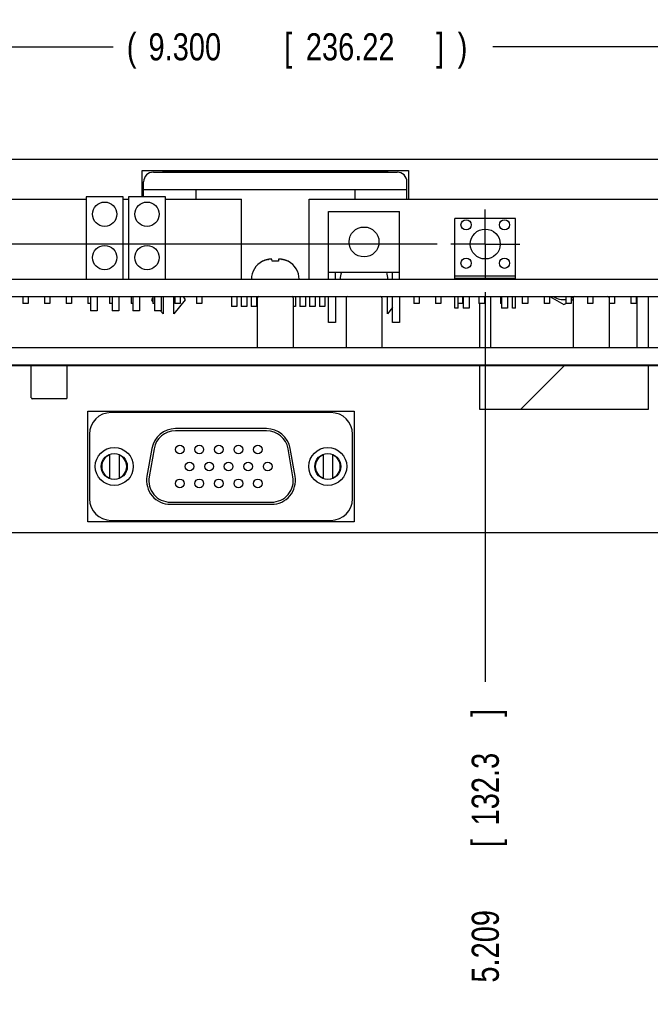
# Model space of a CAD drawing. Header units: inches. Extents: x 0 to 34, y 0 to 22.
# Tile 3 of 43: x 10.3 to 13.2, y 4.6 to 9.1. Entities that reach past the tile are written whole.
import ezdxf

# ---------------------------------------------------------------- set-up
doc = ezdxf.new("R2010")
doc.units = ezdxf.units.IN
doc.header["$LTSCALE"] = 1.87
doc.header["$MEASUREMENT"] = 0
doc.linetypes.add('CENTER', pattern=[0.6, 0.375, -0.075, 0.075, -0.075])
doc.layers.get('0').update_dxf_attribs({"linetype": 'CONTINUOUS'})
for name, color, linetype in [('COSMETIC', 7, 'CONTINUOUS'), ('DATUMCURVES', 7, 'CONTINUOUS'), ('DEFAULT_1', 7, 'CENTER'), ('DIMENSIONS', 7, 'CONTINUOUS')]:
    doc.layers.add(name, color=color, linetype=linetype)
doc.styles.get("Standard").update_dxf_attribs({"font": 'txt', "width": 0.8})
doc.dimstyles.new('DIMSTYLE_1', dxfattribs={"dimtxt": 0.125, "dimasz": 0.1875, "dimexe": 0.18, "dimexo": 0.0625, "dimgap": 0.09, "dimtad": 0, "dimtih": 1, "dimtoh": 1, "dimdec": 3, "dimzin": 4, "dimdsep": 46, "dimtxsty": 'STANDARD', "dimblk": '_FILLED', "dimblk1": '_FILLED', "dimblk2": '_FILLED', "dimcen": 0.09, "dimadec": 0, "dimazin": 0, "dimtp": 0.01, "dimtm": 0.01, "dimtfac": 1, "dimtdec": 3, "dimtofl": 0, "dimtmove": 0, "dimatfit": 3, "dimldrblk": '_FILLED', "dimfxl": 1, "dimtolj": 1, "dimtzin": 4, "dimarcsym": 0})
doc.dimstyles.new('DIMSTYLE_2', dxfattribs={"dimtxt": 0.125, "dimasz": 0.1875, "dimexe": 0.18, "dimexo": 0.0625, "dimgap": 0.09, "dimtad": 0, "dimtih": 1, "dimtoh": 1, "dimdec": 3, "dimzin": 4, "dimdsep": 46, "dimtxsty": 'STANDARD', "dimblk": '_FILLED', "dimblk1": '_FILLED', "dimblk2": '_FILLED', "dimcen": 0.09, "dimadec": 0, "dimazin": 0, "dimtp": 0.01, "dimtm": 0.01, "dimtfac": 1, "dimtdec": 3, "dimtofl": 0, "dimtmove": 0, "dimatfit": 3, "dimldrblk": '_FILLED', "dimfxl": 1, "dimtolj": 1, "dimtzin": 4, "dimarcsym": 0})

# ---------------------------------------------------------------- blocks, each defined once
blk = doc.blocks.new('_FILLED')
at = {"color": 0, "linetype": 'BYBLOCK'}
blk.add_solid([(0, 0), (-1, 0.174), (-1, -0.174)], dxfattribs=at)
blk = doc.blocks.new('*D0')
at = {"layer": 'DIMENSIONS', "color": 2, "linetype": 'CONTINUOUS'}
for p, q in [((7.2268, 8.0805), (7.2268, 9.1282)), ((16.5268, 8.0799), (16.5268, 9.1282)), ((7.2268, 9.0032), (10.7211, 9.0032)), ((16.5268, 9.0032), (12.4711, 9.0032))]:
    blk.add_line(p, q, dxfattribs=at)
at = {"layer": 'DIMENSIONS', "color": 2, "linetype": 'CONTINUOUS', "xscale": 0.1875, "yscale": 0.1875, "zscale": 0.1875, "rotation": 180}
blk.add_blockref('_FILLED', (7.2268, 9.0032), dxfattribs=at)
at = {"layer": 'DIMENSIONS', "color": 2, "linetype": 'CONTINUOUS', "xscale": 0.1875, "yscale": 0.1875, "zscale": 0.1875}
blk.add_blockref('_FILLED', (16.5268, 9.0032), dxfattribs=at)
at = {"layer": 'DIMENSIONS', "color": 2, "linetype": 'CONTINUOUS', "width": 0.8}
for s, p in [('(', (10.7836, 8.9407)), (')', (12.3086, 8.9407)), ('9.300', (10.8836, 8.9407)), ('[', (11.5086, 8.9407)), ('236.22', (11.6086, 8.9407)), (']', (12.2086, 8.9407))]:
    blk.add_text(s, height=0.125, dxfattribs=at).set_placement(p)
blk = doc.blocks.new('*D21')
at = {"layer": 'DIMENSIONS', "color": 2, "linetype": 'CONTINUOUS'}
blk.add_line((16.3268, 7.6366), (16.3268, 6.0757), dxfattribs=at)
at = {"layer": 'DIMENSIONS', "color": 2, "linetype": 'CONTINUOUS', "width": 0.8}
for s, p in [(']', (16.3893, 5.9132)), ('231.14', (16.3893, 5.3132)), ('[', (16.3893, 5.2132)), ('9.100', (16.3893, 4.5882))]:
    blk.add_text(s, height=0.125, rotation=90, dxfattribs=at).set_placement(p)
blk = doc.blocks.new('*D23')
at = {"layer": 'DIMENSIONS', "color": 2, "linetype": 'CONTINUOUS'}
blk.add_line((16.5268, 7.4738), (16.5268, 6.0757), dxfattribs=at)
at = {"layer": 'DIMENSIONS', "color": 2, "linetype": 'CONTINUOUS', "width": 0.8}
for s, p in [(']', (16.5893, 5.9132)), ('236.22', (16.5893, 5.3132)), ('[', (16.5893, 5.2132)), ('9.300', (16.5893, 4.5882))]:
    blk.add_text(s, height=0.125, rotation=90, dxfattribs=at).set_placement(p)
blk = doc.blocks.new('*D31')
at = {"layer": 'DIMENSIONS', "color": 2, "linetype": 'CONTINUOUS'}
for p, q in [((16.2268, 6.8007), (16.2268, 6.5626)), ((16.2268, 6.5626), (16.0478, 6.386)), ((16.0478, 6.386), (16.0478, 6.0757))]:
    blk.add_line(p, q, dxfattribs=at)
at = {"layer": 'DIMENSIONS', "color": 2, "linetype": 'CONTINUOUS', "width": 0.8}
for s, p in [(']', (16.1103, 5.9132)), ('228.6', (16.1103, 5.4132)), ('[', (16.1103, 5.3132)), ('9.000', (16.1103, 4.6882))]:
    blk.add_text(s, height=0.125, rotation=90, dxfattribs=at).set_placement(p)
blk = doc.blocks.new('*D33')
at = {"layer": 'DIMENSIONS', "color": 2, "linetype": 'CONTINUOUS'}
blk.add_line((12.2142, 8.0938), (6.9661, 8.0938), dxfattribs=at)
at = {"layer": 'DIMENSIONS', "color": 2, "linetype": 'CONTINUOUS', "width": 0.8}
for s, p in [('.557', (5.6786, 8.0313)), ('[', (6.2036, 8.0313)), ('14.16', (6.3036, 8.0313)), (']', (6.8036, 8.0313))]:
    blk.add_text(s, height=0.125, dxfattribs=at).set_placement(p)
blk = doc.blocks.new('*D34')
at = {"layer": 'DIMENSIONS', "color": 2, "linetype": 'CONTINUOUS'}
blk.add_line((12.4356, 7.8724), (12.4356, 6.0757), dxfattribs=at)
at = {"layer": 'DIMENSIONS', "color": 2, "linetype": 'CONTINUOUS', "width": 0.8}
for s, p in [(']', (12.4981, 5.9132)), ('132.3', (12.4981, 5.4132)), ('[', (12.4981, 5.3132)), ('5.209', (12.4981, 4.6882))]:
    blk.add_text(s, height=0.125, rotation=90, dxfattribs=at).set_placement(p)

msp = doc.modelspace()

# ---------------------------------------------------------------- linework, layer by layer
at = {"color": 7, "linetype": 'CONTINUOUS'}
for p, q in [((15.3538, 8.4832), (8.3206, 8.4832)), ((10.9063, 8.4253), (12.0293, 8.4253)), ((11.9743, 8.4268), (10.9613, 8.4268)), ((10.8613, 8.3113), (10.8613, 8.3803)), ((12.0743, 8.3013), (12.0743, 8.3803)), ((10.5968, 8.3113), (10.5968, 7.9313)), ((10.7668, 8.3113), (10.5968, 8.3113)), ((10.7668, 7.9313), (10.7668, 8.3113)), ((10.7918, 8.3113), (10.7918, 7.9313)), ((10.9618, 8.3113), (10.7918, 8.3113)), ((10.8613, 8.3453), (12.0743, 8.3453)), ((10.9618, 7.9313), (10.9618, 8.3113)), ((11.1013, 8.3453), (11.1013, 8.3013)), ((11.8343, 8.3453), (11.8343, 8.3013)), ((9.2022, 8.3013), (10.5968, 8.3013)), ((10.7668, 8.3013), (10.7918, 8.3013)), ((10.9618, 8.3013), (11.3118, 8.3013)), ((11.3118, 7.9313), (11.3118, 8.3013)), ((11.6238, 7.9313), (11.6238, 8.3013)), ((11.6238, 8.3013), (13.2948, 8.3013)), ((11.7133, 7.9313), (11.7133, 8.2433)), ((11.7133, 8.2433), (12.0403, 8.2433)), ((12.0403, 7.9313), (12.0403, 8.2433)), ((12.2958, 7.9313), (12.2958, 8.2119)), ((12.5753, 8.2119), (12.2958, 8.2119)), ((12.5753, 7.9313), (12.5753, 8.2119)), ((11.4104, 8.0145), (11.4086, 8.0145)), ((11.4536, 8.0145), (11.4525, 8.0233)), ((11.4821, 8.0145), (11.4536, 8.0145)), ((11.4831, 8.0233), (11.4821, 8.0145)), ((11.527, 8.0145), (11.5252, 8.0145)), ((11.7133, 7.9633), (12.0403, 7.9633)), ((11.7453, 7.9313), (11.7453, 7.9633)), ((12.0083, 7.9313), (12.0083, 7.9633)), ((12.2958, 7.9479), (12.5753, 7.9479)), ((9.9602, 7.9313), (15.9768, 7.9313)), ((12.2958, 7.9363), (12.5753, 7.9363)), ((12.3106, 7.9313), (12.3106, 7.9363)), ((12.3332, 7.9363), (12.3332, 7.9313)), ((12.3608, 7.9363), (12.3608, 7.9313)), ((12.5104, 7.9363), (12.5104, 7.9313)), ((12.5379, 7.9363), (12.5379, 7.9313)), ((12.5606, 7.9313), (12.5606, 7.9363)), ((9.9602, 7.8513), (15.9768, 7.8513)), ((10.3043, 7.8513), (10.3043, 7.8193)), ((10.3293, 7.8193), (10.3043, 7.8193)), ((10.3293, 7.8513), (10.3293, 7.8193)), ((10.4043, 7.8513), (10.4043, 7.8193)), ((10.4293, 7.8193), (10.4043, 7.8193)), ((10.4293, 7.8513), (10.4293, 7.8193)), ((10.5043, 7.8513), (10.5043, 7.8193)), ((10.5293, 7.8193), (10.5043, 7.8193)), ((10.5293, 7.8513), (10.5293, 7.8193)), ((10.6043, 7.8513), (10.6043, 7.8193)), ((10.6168, 7.8193), (10.6043, 7.8193)), ((10.6168, 7.8513), (10.6168, 7.7863)), ((10.6468, 7.8513), (10.6468, 7.7863)), ((10.7043, 7.8513), (10.7043, 7.8193)), ((10.7168, 7.8193), (10.7043, 7.8193)), ((10.7168, 7.8513), (10.7168, 7.7863)), ((10.7468, 7.8513), (10.7468, 7.7863)), ((10.8043, 7.8513), (10.8043, 7.8193)), ((10.8118, 7.8193), (10.8043, 7.8193)), ((10.8118, 7.8513), (10.8118, 7.7863)), ((10.8418, 7.8513), (10.8418, 7.7863)), ((10.8988, 7.8359), (10.9043, 7.8443)), ((10.9043, 7.8291), (10.8988, 7.8359)), ((10.9043, 7.8513), (10.9043, 7.8193)), ((10.9118, 7.8193), (10.9043, 7.8193)), ((10.9118, 7.8513), (10.9118, 7.7863)), ((10.9418, 7.8513), (10.9418, 7.7863)), ((10.9508, 7.8513), (10.9508, 7.7713)), ((11.0008, 7.7713), (11.0008, 7.8513)), ((11.0528, 7.8359), (11.0008, 7.7713)), ((11.0043, 7.8513), (11.0043, 7.8193)), ((11.0293, 7.8193), (11.0043, 7.8193)), ((11.0293, 7.8513), (11.0293, 7.8193)), ((11.0427, 7.8513), (11.0528, 7.8359)), ((11.1043, 7.8513), (11.1043, 7.8193)), ((11.1293, 7.8193), (11.1043, 7.8193)), ((11.1293, 7.8513), (11.1293, 7.8193)), ((11.2663, 7.8513), (11.2663, 7.8063)), ((11.2913, 7.8513), (11.2913, 7.8063)), ((11.3112, 7.8513), (11.3112, 7.8063)), ((11.3364, 7.8513), (11.3364, 7.8063)), ((11.3563, 7.8513), (11.3563, 7.8063)), ((11.3813, 7.8513), (11.3813, 7.8063)), ((11.3851, 7.846), (11.3851, 7.6163)), ((11.5505, 7.846), (11.5505, 7.6163)), ((11.5613, 7.8513), (11.5613, 7.8063)), ((11.5812, 7.8513), (11.5812, 7.8063)), ((11.6064, 7.8513), (11.6064, 7.8063)), ((11.6263, 7.8513), (11.6263, 7.8063)), ((11.6513, 7.8513), (11.6513, 7.8063)), ((11.6712, 7.8513), (11.6712, 7.8063)), ((11.6964, 7.8513), (11.6964, 7.8063)), ((11.7133, 7.7313), (11.7133, 7.8513)), ((11.7453, 7.8513), (11.7453, 7.7313)), ((11.7941, 7.846), (11.7941, 7.6163)), ((11.9595, 7.846), (11.9595, 7.6163)), ((11.9848, 7.7713), (11.9848, 7.8513)), ((12.0063, 7.8513), (12.0063, 7.8193)), ((12.0083, 7.8193), (12.0063, 7.8193)), ((12.0083, 7.7313), (12.0083, 7.8513)), ((12.0403, 7.8513), (12.0403, 7.7313)), ((12.1063, 7.8513), (12.1063, 7.8193)), ((12.1313, 7.8193), (12.1063, 7.8193)), ((12.1313, 7.8513), (12.1313, 7.8193)), ((12.2063, 7.8513), (12.2063, 7.8193)), ((12.2313, 7.8193), (12.2063, 7.8193)), ((12.2313, 7.8513), (12.2313, 7.8193)), ((12.2958, 7.7985), (12.2958, 7.8513)), ((12.3106, 7.7985), (12.3106, 7.8513)), ((12.3313, 7.8193), (12.3106, 7.8193)), ((12.3313, 7.8513), (12.3313, 7.8193)), ((12.3332, 7.8513), (12.3332, 7.7985)), ((12.3608, 7.8513), (12.3608, 7.7985)), ((12.4063, 7.8513), (12.4063, 7.8193)), ((12.4313, 7.8193), (12.4063, 7.8193)), ((12.4313, 7.8513), (12.4313, 7.8193)), ((12.5063, 7.8513), (12.5063, 7.8193)), ((12.5104, 7.8193), (12.5063, 7.8193)), ((12.5104, 7.8513), (12.5104, 7.7985)), ((12.5379, 7.8513), (12.5379, 7.7985)), ((12.5606, 7.7985), (12.5606, 7.8513)), ((12.5753, 7.7985), (12.5753, 7.8513)), ((12.6063, 7.8513), (12.6063, 7.8193)), ((12.6313, 7.8193), (12.6063, 7.8193)), ((12.6313, 7.8513), (12.6313, 7.8193)), ((12.7063, 7.8513), (12.7063, 7.8193)), ((12.7313, 7.8193), (12.7063, 7.8193)), ((12.7313, 7.8513), (12.7313, 7.8193)), ((12.8063, 7.8513), (12.8063, 7.8193)), ((12.8313, 7.8193), (12.8063, 7.8193)), ((12.8313, 7.8513), (12.8313, 7.8193)), ((12.8407, 7.846), (12.8407, 7.6163)), ((12.9063, 7.8513), (12.9063, 7.8193)), ((12.9313, 7.8193), (12.9063, 7.8193)), ((12.9313, 7.8513), (12.9313, 7.8193)), ((13.0061, 7.8193), (13.0061, 7.6163)), ((13.0063, 7.8513), (13.0063, 7.8193)), ((13.0313, 7.8193), (13.0063, 7.8193)), ((13.0313, 7.8513), (13.0313, 7.8193)), ((13.1063, 7.8513), (13.1063, 7.8193)), ((13.1313, 7.8193), (13.1063, 7.8193)), ((13.1313, 7.8513), (13.1313, 7.8193)), ((10.6468, 7.7863), (10.6168, 7.7863)), ((10.7468, 7.7863), (10.7168, 7.7863)), ((10.8418, 7.7863), (10.8118, 7.7863)), ((10.9418, 7.7863), (10.9118, 7.7863)), ((10.9508, 7.7713), (10.9387, 7.7863)), ((11.2913, 7.8063), (11.2663, 7.8063)), ((11.3364, 7.8063), (11.3112, 7.8063)), ((11.3813, 7.8063), (11.3563, 7.8063)), ((11.5613, 7.8063), (11.5505, 7.8063)), ((11.6064, 7.8063), (11.5812, 7.8063)), ((11.6513, 7.8063), (11.6263, 7.8063)), ((11.6964, 7.8063), (11.6712, 7.8063)), ((12.0083, 7.8005), (11.9848, 7.7713)), ((12.3106, 7.7985), (12.2958, 7.7985)), ((12.3608, 7.7985), (12.3332, 7.7985)), ((12.5379, 7.7985), (12.5104, 7.7985)), ((12.5753, 7.7985), (12.5606, 7.7985)), ((11.7453, 7.7313), (11.7133, 7.7313)), ((12.0403, 7.7313), (12.0083, 7.7313)), ((7.2268, 7.5363), (16.5268, 7.5363)), ((7.5268, 7.5341), (16.2368, 7.5341)), ((10.3436, 7.3841), (10.3436, 7.5341)), ((10.509, 7.3841), (10.509, 7.5341)), ((10.5051, 7.3801), (10.3476, 7.3801)), ((11.7243, 7.3166), (10.7113, 7.3166)), ((11.4281, 7.2426), (11.0076, 7.2426)), ((11.4281, 7.2326), (11.0076, 7.2326)), ((10.6113, 7.2166), (10.6113, 6.9196)), ((11.8243, 6.9196), (11.8243, 7.2166)), ((10.8992, 7.1517), (10.8765, 7.0227)), ((10.9091, 7.15), (10.8863, 7.021)), ((11.5493, 7.021), (11.5265, 7.15)), ((11.5591, 7.0227), (11.5364, 7.1517)), ((10.7038, 7.1212), (10.7038, 7.015)), ((10.7478, 7.1212), (10.7478, 7.015)), ((11.6878, 7.1212), (11.6878, 7.015)), ((11.7318, 7.1212), (11.7318, 7.015)), ((10.9848, 6.9036), (11.4508, 6.9036)), ((10.9848, 6.8936), (11.4508, 6.8936)), ((10.7113, 6.8196), (11.7243, 6.8196)), ((7.6268, 6.7632), (16.1268, 6.7632))]:
    msp.add_line(p, q, dxfattribs=at)
at = {"color": 3, "linetype": 'CONTINUOUS'}
for p, q in [((12.4598, 7.8513), (12.4598, 7.6163)), ((13.1358, 7.6163), (13.1358, 7.8513)), ((7.6268, 7.6163), (16.1268, 7.6163))]:
    msp.add_line(p, q, dxfattribs=at)
at = {"color": 6, "linetype": 'CONTINUOUS'}
for p, q in [((12.7338, 7.8513), (12.7978, 7.8143)), ((12.7978, 7.8143), (12.8063, 7.8192)), ((12.8313, 7.8337), (12.8407, 7.8391))]:
    msp.add_line(p, q, dxfattribs=at)
at = {"color": 7, "linetype": 'CONTINUOUS'}
for centre, radius in [((10.6818, 8.2313), 0.056), ((10.8768, 8.2313), 0.056), ((11.8768, 8.1033), 0.069), ((12.347, 8.1824), 0.0236), ((12.5242, 8.1824), 0.0236), ((12.4356, 8.0938), 0.0689), ((10.6818, 8.0313), 0.056), ((10.8768, 8.0313), 0.056), ((12.347, 8.0052), 0.0236), ((12.5242, 8.0052), 0.0236), ((10.7258, 7.0681), 0.0875), ((10.7258, 7.0681), 0.06), ((11.0278, 7.1461), 0.02), ((11.1178, 7.1461), 0.02), ((11.2078, 7.1461), 0.02), ((11.2978, 7.1461), 0.02), ((11.3878, 7.1461), 0.02), ((11.7098, 7.0681), 0.0875), ((11.7098, 7.0681), 0.06), ((11.0728, 7.0681), 0.02), ((11.1628, 7.0681), 0.02), ((11.2528, 7.0681), 0.02), ((11.3428, 7.0681), 0.02), ((11.4328, 7.0681), 0.02), ((11.0278, 6.9901), 0.02), ((11.1178, 6.9901), 0.02), ((11.2078, 6.9901), 0.02), ((11.2978, 6.9901), 0.02), ((11.3878, 6.9901), 0.02)]:
    msp.add_circle(centre, radius, dxfattribs=at)
for centre, radius, start, end in [((10.9063, 8.3803), 0.045, 90, 180), ((10.9613, 8.3268), 0.1, 90, 97.7283), ((11.9743, 8.3268), 0.1, 82.2717, 90), ((12.0293, 8.3803), 0.045, 0, 90), ((11.4509, 7.9313), 0.0933, 116.9225, 180), ((11.4847, 7.9313), 0.0933, 0, 63.0775), ((11.8599, 7.9313), 0.0933, 159.933, 180), ((11.8937, 7.9313), 0.0933, 0, 20.067), ((11.3904, 7.846), 0.00525, 90, 180), ((11.5452, 7.846), 0.00525, 0, 90), ((11.7994, 7.846), 0.00525, 90, 180), ((11.9542, 7.846), 0.00525, 0, 90), ((12.846, 7.846), 0.00525, 90, 180), ((13.0008, 7.846), 0.00525, 0, 90), ((10.3476, 7.3841), 0.00394, 180, 270), ((10.5051, 7.3841), 0.00394, 270, 360), ((10.7113, 7.2166), 0.1, 90, 180), ((11.7243, 7.2166), 0.1, 0, 90), ((11.0076, 7.1326), 0.11, 90, 170), ((11.0076, 7.1326), 0.1, 90, 170), ((11.4281, 7.1326), 0.11, 10, 90), ((11.4281, 7.1326), 0.1, 10, 90), ((10.7258, 7.0681), 0.0575, 112.4954, 247.5046), ((10.7258, 7.0681), 0.0575, 292.4954, 67.5046), ((11.7098, 7.0681), 0.0575, 112.4954, 247.5046), ((11.7098, 7.0681), 0.0575, 292.4954, 67.5046), ((10.9848, 7.0036), 0.11, 170, 270), ((10.9848, 7.0036), 0.1, 170, 270), ((11.4508, 7.0036), 0.11, 270, 10), ((11.4508, 7.0036), 0.1, 270, 10), ((10.7113, 6.9196), 0.1, 180, 270), ((11.7243, 6.9196), 0.1, 270, 360)]:
    msp.add_arc(centre, radius, start, end, dxfattribs=at)
at = {"color": 3, "linetype": 'CONTINUOUS'}
for start, end in [(237.5701, 275.7296), (293.2534, 300)]:
    msp.add_arc((12.7978, 7.9234), 0.086, start, end, dxfattribs=at)
at = {"color": 7, "linetype": 'CONTINUOUS'}
for points, knots in [([(11.4155, 8.0168), (11.4154, 8.0168), (11.4137, 8.016), (11.412, 8.0153), (11.4104, 8.0145)], [0, 0, 0, 0, 0.054021, 1, 1, 1, 1]), ([(11.4204, 8.0187), (11.4202, 8.0186), (11.4191, 8.0182), (11.4179, 8.0178), (11.417, 8.0174)], [0, 0, 0, 0, 0.185086, 1, 1, 1, 1]), ([(11.4252, 8.0202), (11.4249, 8.0201), (11.4238, 8.0198), (11.4228, 8.0195), (11.4222, 8.0193)], [0, 0, 0, 0, 0.350737, 1, 1, 1, 1]), ([(11.4297, 8.0215), (11.4292, 8.0213), (11.4283, 8.0211), (11.4274, 8.0209), (11.4269, 8.0207)], [0, 0, 0, 0, 0.539449, 1, 1, 1, 1]), ([(11.4341, 8.0224), (11.4334, 8.0223), (11.4325, 8.0221), (11.4315, 8.0219), (11.4313, 8.0218)], [0, 0, 0, 0, 0.734843, 1, 1, 1, 1]), ([(11.4388, 8.0233), (11.4377, 8.0231), (11.4365, 8.0229), (11.4354, 8.0227), (11.4353, 8.0227)], [0, 0, 0, 0, 0.914215, 1, 1, 1, 1]), ([(11.5033, 8.0221), (11.5032, 8.0221), (11.5024, 8.0223), (11.5017, 8.0224), (11.501, 8.0225)], [0, 0, 0, 0, 0.128, 1, 1, 1, 1]), ([(11.507, 8.0212), (11.5068, 8.0212), (11.5061, 8.0214), (11.5054, 8.0216), (11.5048, 8.0217)], [0, 0, 0, 0, 0.188969, 1, 1, 1, 1]), ([(11.511, 8.0201), (11.5108, 8.0201), (11.5101, 8.0203), (11.5094, 8.0205), (11.5089, 8.0207)], [0, 0, 0, 0, 0.20955, 1, 1, 1, 1]), ([(11.5154, 8.0186), (11.5152, 8.0187), (11.5145, 8.0189), (11.5139, 8.0192), (11.5133, 8.0193)], [0, 0, 0, 0, 0.189839, 1, 1, 1, 1]), ([(11.5201, 8.0168), (11.52, 8.0168), (11.5194, 8.0171), (11.5188, 8.0174), (11.5183, 8.0176)], [0, 0, 0, 0, 0.134659, 1, 1, 1, 1])]:
    msp.add_open_spline(points, degree=3, knots=knots, dxfattribs=at)
for points in [[(11.417, 8.0174), (11.4165, 8.0172), (11.416, 8.017), (11.4155, 8.0168)], [(11.4222, 8.0193), (11.4216, 8.0191), (11.421, 8.0189), (11.4204, 8.0187)], [(11.4269, 8.0207), (11.4264, 8.0206), (11.4258, 8.0204), (11.4252, 8.0202)], [(11.4313, 8.0218), (11.4308, 8.0217), (11.4303, 8.0216), (11.4297, 8.0215)], [(11.4353, 8.0227), (11.4349, 8.0226), (11.4345, 8.0225), (11.4341, 8.0224)], [(11.4353, 8.0227), (11.4364, 8.0229), (11.4376, 8.0231), (11.4388, 8.0233)], [(11.4408, 8.0235), (11.4401, 8.0234), (11.4395, 8.0233), (11.4388, 8.0233)], [(11.4418, 8.0235), (11.4415, 8.0235), (11.4411, 8.0235), (11.4408, 8.0235)], [(11.4428, 8.0236), (11.4425, 8.0236), (11.4421, 8.0236), (11.4418, 8.0235)], [(11.4447, 8.0237), (11.4441, 8.0237), (11.4434, 8.0237), (11.4428, 8.0236)], [(11.4457, 8.0238), (11.4454, 8.0238), (11.445, 8.0238), (11.4447, 8.0237)], [(11.4466, 8.0238), (11.4463, 8.0238), (11.446, 8.0238), (11.4457, 8.0238)], [(11.4475, 8.0239), (11.4472, 8.0239), (11.4469, 8.0238), (11.4466, 8.0238)], [(11.448, 8.0238), (11.4478, 8.0238), (11.4477, 8.0239), (11.4475, 8.0239)], [(11.4485, 8.0238), (11.4484, 8.0238), (11.4482, 8.0238), (11.448, 8.0238)], [(11.4491, 8.0237), (11.4489, 8.0238), (11.4487, 8.0238), (11.4485, 8.0238)], [(11.4502, 8.0236), (11.4498, 8.0237), (11.4495, 8.0237), (11.4491, 8.0237)], [(11.4508, 8.0235), (11.4506, 8.0236), (11.4504, 8.0236), (11.4502, 8.0236)], [(11.4514, 8.0235), (11.4512, 8.0235), (11.451, 8.0235), (11.4508, 8.0235)], [(11.4525, 8.0233), (11.4521, 8.0233), (11.4518, 8.0234), (11.4514, 8.0235)], [(11.4843, 8.0235), (11.4839, 8.0234), (11.4835, 8.0233), (11.4831, 8.0233)], [(11.4849, 8.0235), (11.4847, 8.0235), (11.4845, 8.0235), (11.4843, 8.0235)], [(11.4854, 8.0236), (11.4852, 8.0236), (11.485, 8.0236), (11.4849, 8.0235)], [(11.4866, 8.0237), (11.4862, 8.0237), (11.4858, 8.0237), (11.4854, 8.0236)], [(11.4871, 8.0238), (11.4869, 8.0238), (11.4867, 8.0238), (11.4866, 8.0237)], [(11.4876, 8.0238), (11.4874, 8.0238), (11.4873, 8.0238), (11.4871, 8.0238)], [(11.4882, 8.0239), (11.488, 8.0239), (11.4878, 8.0238), (11.4876, 8.0238)], [(11.4891, 8.0238), (11.4888, 8.0238), (11.4885, 8.0239), (11.4882, 8.0239)], [(11.49, 8.0238), (11.4897, 8.0238), (11.4894, 8.0238), (11.4891, 8.0238)], [(11.4909, 8.0237), (11.4906, 8.0238), (11.4903, 8.0238), (11.49, 8.0238)], [(11.4928, 8.0236), (11.4922, 8.0237), (11.4915, 8.0237), (11.4909, 8.0237)], [(11.4938, 8.0235), (11.4935, 8.0236), (11.4932, 8.0236), (11.4928, 8.0236)], [(11.4948, 8.0235), (11.4945, 8.0235), (11.4941, 8.0235), (11.4938, 8.0235)], [(11.4968, 8.0233), (11.4962, 8.0233), (11.4955, 8.0234), (11.4948, 8.0235)], [(11.4968, 8.0233), (11.4979, 8.0231), (11.4989, 8.0229), (11.4999, 8.0227)], [(11.501, 8.0225), (11.5006, 8.0226), (11.5003, 8.0227), (11.4999, 8.0227)], [(11.5048, 8.0217), (11.5043, 8.0218), (11.5038, 8.022), (11.5033, 8.0221)], [(11.5089, 8.0207), (11.5082, 8.0209), (11.5076, 8.021), (11.507, 8.0212)], [(11.5133, 8.0193), (11.5125, 8.0196), (11.5118, 8.0198), (11.511, 8.0201)], [(11.5183, 8.0176), (11.5173, 8.0179), (11.5163, 8.0183), (11.5154, 8.0186)], [(11.5252, 8.0145), (11.5236, 8.0153), (11.5218, 8.0161), (11.5201, 8.0168)]]:
    msp.add_open_spline(points, degree=3, dxfattribs=at)
at = {"layer": 'COSMETIC', "color": 4, "linetype": 'CONTINUOUS'}
for p, q in [((12.4098, 7.6163), (12.4098, 7.8193)), ((13.1858, 7.8513), (13.1858, 7.6163)), ((12.4098, 7.3312), (12.4098, 7.5341)), ((13.1858, 7.5341), (13.1858, 7.3312)), ((13.1858, 7.3312), (12.4098, 7.3312))]:
    msp.add_line(p, q, dxfattribs=at)
at = {"layer": 'COSMETIC', "color": 2, "linetype": 'CONTINUOUS'}
msp.add_line((12.5983, 7.3312), (12.8012, 7.5341), dxfattribs=at)
at = {"layer": 'DATUMCURVES', "color": 40, "linetype": 'CONTINUOUS'}
for p, q in [((10.8538, 8.3113), (10.8538, 8.4328)), ((10.8538, 8.4328), (12.0818, 8.4328)), ((12.0818, 8.4328), (12.0818, 8.3013)), ((10.6038, 6.8136), (10.6038, 7.3226)), ((10.6038, 7.3226), (11.8318, 7.3226)), ((11.8318, 7.3226), (11.8318, 6.8136)), ((11.8318, 6.8136), (10.6038, 6.8136))]:
    msp.add_line(p, q, dxfattribs=at)
at = {"layer": 'DEFAULT_1', "color": 7, "linetype": 'CENTER'}
for q in [(12.4356, 8.2527), (12.2767, 8.0938), (12.4356, 7.9349), (12.5945, 8.0938)]:
    msp.add_line((12.4356, 8.0938), q, dxfattribs=at)

# ---------------------------------------------------------------- dimensions: what is measured, and where the dimension line sits
at = {"layer": 'DIMENSIONS', "color": 2, "linetype": 'CONTINUOUS'}
dim = msp.add_linear_dim(base=(16.5268, 9.0032), p1=(7.2268, 8.0805), p2=(16.5268, 8.0799), text='(<>)', dimstyle='DIMSTYLE_1', dxfattribs=at)
dim.commit()
dim.dimension.update_dxf_attribs({"geometry": '*D0', "text_midpoint": (11.5961, 9.0032), "dimtype": 160})
for feature_location, offset, dtype, origin, picture, middle in [((12.21418, 8.09378), (-5.2481, 0), 0, (12.27668, 7.53633), '*D33', (6.29108, 8.09378)), ((12.4356, 7.8724), (0, -1.7967), 1, (7.2268, 7.9349), '*D34', (12.4356, 5.3507)), ((16.3268, 7.6366), (0, -1.5609), 1, (7.2268, 7.6991), '*D21', (16.3268, 5.3007)), ((16.5268, 7.4738), (0, -1.3982), 1, (7.2268, 7.5363), '*D23', (16.5268, 5.3007)), ((16.2268144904, 6.8006706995), (-0.1789648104, -0.725), 0, (7.2268144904, 6.8631706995), '*D31', (16.04784968, 5.3506706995))]:
    dim = msp.add_ordinate_dim(feature_location=feature_location, offset=offset, dtype=dtype, origin=origin, dimstyle='DIMSTYLE_2', dxfattribs=at)
    dim.commit()
    dim.dimension.update_dxf_attribs({"geometry": picture, "text_midpoint": middle})

doc.saveas('drawing.dxf')
